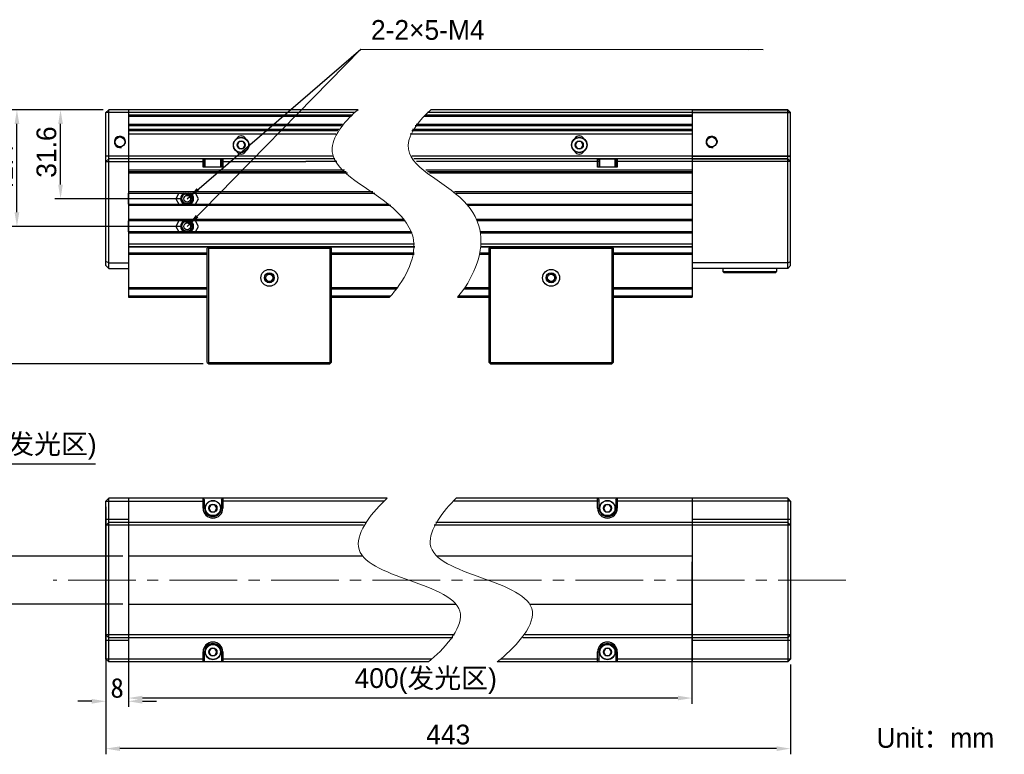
# Model space of a CAD drawing. Header units: millimetres. Extents: x 36 to 301, y 54 to 189.
# Tile 2 of 2: x 127 to 301, y 54 to 185. Entities that reach past the tile are written whole.
import ezdxf

# ---------------------------------------------------------------- set-up
doc = ezdxf.new("R2010")
doc.units = ezdxf.units.MM
doc.header["$PDSIZE"] = -5
doc.linetypes.add('点画线', pattern=[18, 12, -2, 2, -2])
for name, color, linetype, lineweight in [('中心线层', 1, '点画线', 18), ('标注', 3, 'Continuous', 25), ('粗实线', 7, 'Continuous', 30), ('细实线', 7, 'Continuous', 15)]:
    doc.layers.add(name, color=color, linetype=linetype, lineweight=lineweight)
doc.dimstyles.new('CST Standard', dxfattribs={"dimtxt": 3.5, "dimasz": 2.5, "dimexe": 1, "dimexo": 1, "dimgap": 0.6, "dimtad": 1, "dimtoh": 1, "dimdsep": 46, "dimtxsty": 'Standard', "dimcen": -2.5, "dimdle": 5, "dimadec": 1, "dimazin": 2, "dimtfac": 1, "dimtofl": 0, "dimtmove": 0, "dimatfit": 0, "dimfxl": 1, "dimtolj": 1, "dimarcsym": 0})

# ---------------------------------------------------------------- blocks, each defined once
blk = doc.blocks.new('*X1')
at = {"layer": 'Defpoints', "color": 0}
for p in [(119.39, 89.58), (145.99, 89.58), (145.99, 81.08)]:
    blk.add_point(p, dxfattribs=at)
at = {"layer": '标注', "color": 9, "linetype": 'Continuous', "lineweight": -2, "ltscale": 3}
for p, q in [((117.29, 92.08), (117.29, 105.93)), ((117.29, 105.93), (140.16, 105.93)), ((117.29, 78.58), (117.29, 76.08))]:
    blk.add_line(p, q, dxfattribs=at)
at = {"layer": '标注', "color": 0, "linetype": 'Continuous', "lineweight": -2, "ltscale": 3}
for p, q in [((144.99, 89.58), (116.29, 89.58)), ((144.99, 81.08), (116.29, 81.08))]:
    blk.add_line(p, q, dxfattribs=at)
at = {"layer": '标注', "color": 9}
for points in [[(116.88, 92.08), (117.71, 92.08), (117.29, 89.58)], [(117.71, 78.58), (116.88, 78.58), (117.29, 81.08)]]:
    blk.add_solid(points, dxfattribs=at)
at = {"layer": '标注', "color": 7, "insert": (129.03, 108.94), "char_height": 3.5, "attachment_point": 5}
blk.add_mtext('\\A1;{\\fFZLanTingHei-R-GBK|b0|i0|c134|p2;\\C0;17(发光区)}', dxfattribs=at)
blk = doc.blocks.new('*X2')
at = {"layer": 'Defpoints', "color": 0}
for p in [(145.99, 89.58), (245.99, 89.58), (145.99, 64.4)]:
    blk.add_point(p, dxfattribs=at)
at = {"layer": '标注', "color": 0, "linetype": 'Continuous', "lineweight": -2, "ltscale": 3}
for p, q in [((145.99, 88.58), (145.99, 63.4)), ((245.99, 88.58), (245.99, 63.4))]:
    blk.add_line(p, q, dxfattribs=at)
at = {"layer": '标注', "color": 9, "linetype": 'Continuous', "lineweight": -2, "ltscale": 3}
blk.add_line((243.49, 64.4), (148.49, 64.4), dxfattribs=at)
at = {"layer": '标注', "color": 9}
for points in [[(148.49, 64.82), (148.49, 63.99), (145.99, 64.4)], [(243.49, 63.99), (243.49, 64.82), (245.99, 64.4)]]:
    blk.add_solid(points, dxfattribs=at)
at = {"layer": '标注', "color": 7, "insert": (198.75, 67.41), "char_height": 3.5, "attachment_point": 5}
blk.add_mtext('\\A1;{\\fFZLanTingHei-R-GBK|b0|i0|c134|p2;\\C0;400(发光区)}', dxfattribs=at)
blk = doc.blocks.new('*X3')
at = {"layer": 'Defpoints', "color": 0}
for p in [(126.21, 168.73), (142.49, 168.73), (156.41, 148.06)]:
    blk.add_point(p, dxfattribs=at)
at = {"layer": '标注', "color": 0, "linetype": 'Continuous', "lineweight": -2, "ltscale": 3}
for p, q in [((141.49, 168.73), (125.21, 168.73)), ((155.41, 148.06), (125.21, 148.06))]:
    blk.add_line(p, q, dxfattribs=at)
at = {"layer": '标注', "color": 9, "linetype": 'Continuous', "lineweight": -2, "ltscale": 3}
blk.add_line((126.21, 150.56), (126.21, 166.23), dxfattribs=at)
at = {"layer": '标注', "color": 9}
for points in [[(126.63, 166.23), (125.79, 166.23), (126.21, 168.73)], [(125.79, 150.56), (126.63, 150.56), (126.21, 148.06)]]:
    blk.add_solid(points, dxfattribs=at)
at = {"layer": '标注', "color": 7, "insert": (123.75, 158.13), "char_height": 3.5, "attachment_point": 5, "rotation": 90}
blk.add_mtext('\\A1;\\A1;{\\fFZLanTingHei-R-GBK|b0|i0|c134|p2;\\C0;41.4}', dxfattribs=at)
blk = doc.blocks.new('*X4')
at = {"layer": 'Defpoints', "color": 0}
for p in [(142.49, 168.73), (119.24, 123.68), (160.24, 123.68)]:
    blk.add_point(p, dxfattribs=at)
at = {"layer": '标注', "color": 0, "linetype": 'Continuous', "lineweight": -2, "ltscale": 3}
for p, q in [((141.49, 168.73), (118.24, 168.73)), ((159.24, 123.68), (118.24, 123.68))]:
    blk.add_line(p, q, dxfattribs=at)
at = {"layer": '标注', "color": 9, "linetype": 'Continuous', "lineweight": -2, "ltscale": 3}
blk.add_line((119.24, 166.23), (119.24, 126.18), dxfattribs=at)
at = {"layer": '标注', "color": 9}
for points in [[(119.65, 166.23), (118.82, 166.23), (119.24, 168.73)], [(118.82, 126.18), (119.65, 126.18), (119.24, 123.68)]]:
    blk.add_solid(points, dxfattribs=at)
at = {"layer": '标注', "color": 7, "insert": (116.74, 148.52), "char_height": 3.5, "attachment_point": 5, "rotation": 90}
blk.add_mtext('\\A1;\\A1;{\\fFZLanTingHei-R-GBK|b0|i0|c134|p2;\\C0;90.1}', dxfattribs=at)
blk = doc.blocks.new('*X5')
at = {"layer": 'Defpoints', "color": 0}
for p in [(133.95, 168.73), (142.49, 168.73), (156.41, 152.96)]:
    blk.add_point(p, dxfattribs=at)
at = {"layer": '标注', "color": 0, "linetype": 'Continuous', "lineweight": -2, "ltscale": 3}
for p, q in [((141.49, 168.73), (132.95, 168.73)), ((155.41, 152.96), (132.95, 152.96))]:
    blk.add_line(p, q, dxfattribs=at)
at = {"layer": '标注', "color": 9, "linetype": 'Continuous', "lineweight": -2, "ltscale": 3}
blk.add_line((133.95, 155.46), (133.95, 166.23), dxfattribs=at)
at = {"layer": '标注', "color": 9}
for points in [[(134.36, 166.23), (133.53, 166.23), (133.95, 168.73)], [(133.53, 155.46), (134.36, 155.46), (133.95, 152.96)]]:
    blk.add_solid(points, dxfattribs=at)
at = {"layer": '标注', "color": 7, "insert": (131.46, 161.23), "char_height": 3.5, "attachment_point": 5, "rotation": 90}
blk.add_mtext('\\A1;\\A1;{\\fFZLanTingHei-R-GBK|b0|i0|c134|p2;\\C0;31.6}', dxfattribs=at)
blk = doc.blocks.new('*X6')
at = {"layer": '标注', "linetype": 'Continuous', "ltscale": 3}
blk.add_hatch(color=9, dxfattribs=at).paths.add_polyline_path([(156.41, 148.06), (157.94, 150.06), (158.39, 149.62)], flags=0)
at = {"layer": '标注', "color": 9, "linetype": 'Continuous', "ltscale": 3}
for p, q in [((156.41, 148.06), (187.25, 179.5)), ((187.25, 179.5), (258.64, 179.42))]:
    blk.add_line(p, q, dxfattribs=at)
at = {"layer": '标注', "color": 7, "ltscale": 3}
blk.add_line((258.64, 179.42), (258.64, 179.42), dxfattribs=at)
blk = doc.blocks.new('*X7')
at = {"layer": '标注', "linetype": 'Continuous', "ltscale": 3}
blk.add_hatch(color=9, dxfattribs=at).paths.add_polyline_path([(156.41, 152.96), (158.1, 154.82), (158.51, 154.35)], flags=0)
at = {"layer": '标注', "color": 9, "linetype": 'Continuous', "ltscale": 3}
for p, q in [((156.41, 152.96), (187.25, 179.5)), ((187.25, 179.5), (256.07, 179.42))]:
    blk.add_line(p, q, dxfattribs=at)
at = {"layer": '标注', "color": 7, "ltscale": 3}
blk.add_line((256.07, 179.42), (256.07, 179.42), dxfattribs=at)
blk = doc.blocks.new('*X8')
at = {"layer": 'Defpoints', "color": 0}
for p in [(141.99, 99.33), (263.49, 71.33), (141.99, 55.43)]:
    blk.add_point(p, dxfattribs=at)
at = {"layer": '标注', "color": 0, "linetype": 'Continuous', "lineweight": -2, "ltscale": 3}
for p, q in [((141.99, 98.33), (141.99, 54.43)), ((263.49, 70.33), (263.49, 54.43))]:
    blk.add_line(p, q, dxfattribs=at)
at = {"layer": '标注', "color": 9, "linetype": 'Continuous', "lineweight": -2, "ltscale": 3}
blk.add_line((260.99, 55.43), (144.49, 55.43), dxfattribs=at)
at = {"layer": '标注', "color": 9}
for points in [[(144.49, 55.84), (144.49, 55.01), (141.99, 55.43)], [(260.99, 55.01), (260.99, 55.84), (263.49, 55.43)]]:
    blk.add_solid(points, dxfattribs=at)
at = {"layer": '标注', "color": 7, "insert": (202.74, 57.91), "char_height": 3.5, "attachment_point": 5}
blk.add_mtext('\\A1;{\\fFZLanTingHei-R-GBK|b0|i0|c134|p2;\\C0;443}', dxfattribs=at)
blk = doc.blocks.new('*X12')
at = {"layer": 'Defpoints', "color": 0}
for p in [(141.99, 71.33), (145.99, 71.33), (141.99, 63.83)]:
    blk.add_point(p, dxfattribs=at)
at = {"layer": '标注', "color": 0, "linetype": 'Continuous', "lineweight": -2, "ltscale": 3}
for p, q in [((141.99, 70.33), (141.99, 62.83)), ((145.99, 70.33), (145.99, 62.83))]:
    blk.add_line(p, q, dxfattribs=at)
at = {"layer": '标注', "color": 9, "linetype": 'Continuous', "lineweight": -2, "ltscale": 3}
for p, q in [((139.49, 63.83), (136.99, 63.83)), ((148.49, 63.83), (150.99, 63.83))]:
    blk.add_line(p, q, dxfattribs=at)
at = {"layer": '标注', "color": 9}
for points in [[(139.49, 63.41), (139.49, 64.24), (141.99, 63.83)], [(148.49, 64.24), (148.49, 63.41), (145.99, 63.83)]]:
    blk.add_solid(points, dxfattribs=at)
at = {"layer": '标注', "color": 7, "insert": (143.99, 66.18), "char_height": 3.5, "attachment_point": 5}
blk.add_mtext('\\A1;8', dxfattribs=at)

msp = doc.modelspace()

# ---------------------------------------------------------------- linework, layer by layer
at = {"layer": '中心线层', "color": 0}
msp.add_line((273.2989, 85.3263), (132.6183, 85.3263), dxfattribs=at)
at = {"layer": '标注', "color": 0, "ltscale": 3}
for p, q in [((145.9923, 151.981), (145.9923, 153.931)), ((145.9923, 147.081), (145.9923, 149.031))]:
    msp.add_line(p, q, dxfattribs=at)
at = {"layer": '粗实线', "color": 0, "linetype": 'Continuous'}
for p, q in [((141.9923, 168.231), (142.4923, 168.731)), ((141.9923, 141.1048), (141.9923, 168.231)), ((186.1466, 168.231), (141.9923, 168.231)), ((142.4923, 140.6048), (142.4923, 168.731)), ((186.7517, 168.731), (142.4923, 168.731)), ((145.9923, 168.731), (145.9923, 135.481)), ((145.9923, 167.856), (185.7167, 167.856)), ((198.6536, 167.856), (245.9923, 167.856)), ((263.4923, 168.231), (199.0608, 168.231)), ((262.9923, 168.731), (199.6358, 168.731)), ((245.9923, 168.731), (245.9923, 135.481)), ((145.9923, 167.606), (185.4416, 167.606)), ((183.9865, 166.106), (145.9923, 166.106)), ((245.9923, 166.106), (197.0375, 166.106)), ((198.3938, 167.606), (245.9923, 167.606)), ((183.7778, 165.856), (145.9923, 165.856)), ((183.3008, 165.231), (145.9923, 165.231)), ((183.1287, 164.981), (145.9923, 164.981)), ((145.9923, 164.481), (182.8181, 164.481)), ((195.9923, 164.481), (245.9923, 164.481)), ((245.9923, 164.981), (196.2695, 164.981)), ((245.9923, 165.231), (196.42, 165.231)), ((245.9923, 165.856), (196.8472, 165.856)), ((165.6335, 163.1062), (165.2748, 162.4848)), ((165.2748, 162.4848), (165.6335, 161.8634)), ((166.351, 163.1062), (165.6335, 163.1062)), ((166.7098, 162.4848), (166.351, 163.1062)), ((166.351, 161.8634), (166.7098, 162.4848)), ((225.6335, 163.1062), (225.2748, 162.4848)), ((225.2748, 162.4848), (225.6335, 161.8634)), ((226.351, 163.1062), (225.6335, 163.1062)), ((226.7098, 162.4848), (226.351, 163.1062)), ((226.351, 161.8634), (226.7098, 162.4848)), ((165.6335, 161.8634), (166.351, 161.8634)), ((225.6335, 161.8634), (226.351, 161.8634)), ((182.3885, 160.531), (141.9923, 160.531)), ((141.9923, 159.531), (142.4923, 160.031)), ((141.9923, 159.531), (159.4923, 159.531)), ((159.6673, 160.031), (142.4923, 160.031)), ((159.2423, 158.531), (159.2423, 160.031)), ((159.4923, 159.781), (159.2423, 160.031)), ((159.4923, 158.531), (159.4923, 159.781)), ((159.4923, 159.781), (159.6173, 159.781)), ((159.6173, 159.981), (159.6673, 160.031)), ((159.6173, 158.531), (159.6173, 159.981)), ((162.3673, 159.981), (159.6173, 159.981)), ((162.3173, 160.031), (159.6673, 160.031)), ((177.3173, 160.031), (162.3173, 160.031)), ((162.3673, 159.981), (162.3173, 160.031)), ((162.3673, 158.531), (162.3673, 159.981)), ((162.3673, 159.781), (162.4923, 159.781)), ((162.4923, 159.781), (162.7423, 160.031)), ((162.4923, 159.781), (162.4923, 158.531)), ((162.4923, 159.531), (177.4923, 159.531)), ((162.7423, 160.031), (162.7423, 158.531)), ((182.6453, 160.031), (177.3173, 160.031)), ((182.9717, 159.531), (177.4923, 159.531)), ((263.4923, 160.531), (196.2569, 160.531)), ((214.6673, 160.031), (196.6333, 160.031)), ((214.4923, 159.531), (197.0799, 159.531)), ((229.4923, 159.531), (214.4923, 159.531)), ((229.6673, 160.031), (214.6673, 160.031)), ((229.4923, 159.781), (229.2423, 160.031)), ((229.2423, 158.531), (229.2423, 160.031)), ((229.4923, 159.781), (229.6173, 159.781)), ((229.4923, 158.531), (229.4923, 159.781)), ((229.6173, 159.981), (229.6673, 160.031)), ((232.3673, 159.981), (229.6173, 159.981)), ((229.6173, 158.531), (229.6173, 159.981)), ((232.3173, 160.031), (229.6673, 160.031)), ((232.3673, 159.981), (232.3173, 160.031)), ((262.9923, 160.031), (232.3173, 160.031)), ((232.3673, 158.531), (232.3673, 159.981)), ((232.3673, 159.781), (232.4923, 159.781)), ((232.4923, 159.781), (232.7423, 160.031)), ((232.4923, 159.781), (232.4923, 158.531)), ((263.4923, 159.531), (232.4923, 159.531)), ((232.7423, 160.031), (232.7423, 158.531)), ((184.3297, 158.031), (145.9923, 158.031)), ((145.9923, 157.781), (184.6044, 157.781)), ((145.9923, 157.531), (184.8909, 157.531)), ((162.7423, 158.531), (159.2423, 158.531)), ((245.9923, 158.031), (198.7648, 158.031)), ((199.0838, 157.781), (245.9923, 157.781)), ((199.4103, 157.531), (245.9923, 157.531)), ((232.7423, 158.531), (229.2423, 158.531)), ((189.3789, 154.181), (145.9923, 154.181)), ((145.9923, 153.931), (189.7249, 153.931)), ((245.9923, 154.181), (203.8599, 154.181)), ((204.1565, 153.931), (245.9923, 153.931)), ((145.9923, 151.981), (192.2449, 151.981)), ((192.5354, 151.731), (145.9923, 151.731)), ((206.12, 151.981), (245.9923, 151.981)), ((245.9923, 151.731), (206.3242, 151.731)), ((194.901, 149.281), (145.9923, 149.281)), ((195.0912, 149.031), (145.9923, 149.031)), ((245.9923, 149.281), (207.8328, 149.281)), ((245.9923, 149.031), (207.9409, 149.031)), ((196.234, 147.081), (145.9923, 147.081)), ((196.336, 146.831), (145.9923, 146.831)), ((245.9923, 147.081), (208.52, 147.081)), ((245.9923, 146.831), (208.5615, 146.831)), ((145.9923, 144.981), (196.7689, 144.981)), ((145.9923, 144.481), (196.7921, 144.481)), ((160.1584, 144.3472), (145.9923, 144.3472)), ((145.9923, 143.381), (159.9923, 143.381)), ((160.2423, 144.431), (159.9923, 144.181)), ((159.9923, 123.931), (159.9923, 144.181)), ((160.2423, 144.181), (160.1173, 144.306)), ((160.2423, 144.431), (181.7423, 144.431)), ((160.2423, 123.931), (160.2423, 144.181)), ((160.2423, 144.181), (181.7423, 144.181)), ((181.7423, 144.431), (181.9923, 144.181)), ((181.8673, 144.306), (181.7423, 144.181)), ((181.7423, 144.181), (181.7423, 123.931)), ((196.7921, 144.3472), (181.8262, 144.3472)), ((181.9923, 144.181), (181.9923, 123.931)), ((181.9923, 143.381), (196.7192, 143.381)), ((208.4573, 143.381), (209.9923, 143.381)), ((210.1584, 144.3472), (208.604, 144.3472)), ((208.6175, 144.481), (245.9923, 144.481)), ((208.653, 144.981), (245.9923, 144.981)), ((210.2423, 144.431), (209.9923, 144.181)), ((209.9923, 123.931), (209.9923, 144.181)), ((210.2423, 144.181), (210.1173, 144.306)), ((210.2423, 144.431), (231.7423, 144.431)), ((210.2423, 144.181), (231.7423, 144.181)), ((210.2423, 123.931), (210.2423, 144.181)), ((231.7423, 144.431), (231.9923, 144.181)), ((231.8673, 144.306), (231.7423, 144.181)), ((231.7423, 144.181), (231.7423, 123.931)), ((245.9923, 144.3472), (231.8262, 144.3472)), ((231.9923, 144.181), (231.9923, 123.931)), ((231.9923, 143.381), (245.9923, 143.381)), ((142.4923, 141.6048), (141.9923, 141.8119)), ((142.4923, 141.6048), (145.9923, 141.6048)), ((145.9923, 143.131), (159.9923, 143.131)), ((181.9923, 143.131), (196.6805, 143.131)), ((208.4058, 143.131), (209.9923, 143.131)), ((231.9923, 143.131), (245.9923, 143.131)), ((142.4923, 140.6048), (141.9923, 141.1048)), ((142.4923, 140.6048), (145.9923, 140.6048)), ((145.9923, 137.231), (159.9923, 137.231)), ((145.9923, 136.981), (159.9923, 136.981)), ((181.9923, 137.231), (193.8011, 137.231)), ((181.9923, 136.981), (193.6046, 136.981)), ((205.5545, 136.981), (209.9923, 136.981)), ((205.7275, 137.231), (209.9923, 137.231)), ((231.9923, 137.231), (245.9923, 137.231)), ((231.9923, 136.981), (245.9923, 136.981)), ((145.9923, 135.7223), (159.9923, 135.7223)), ((145.9923, 135.481), (159.9923, 135.481)), ((181.9923, 135.7223), (192.527, 135.7223)), ((181.9923, 135.481), (192.3034, 135.481)), ((204.4115, 135.481), (209.9923, 135.481)), ((204.6078, 135.7223), (209.9923, 135.7223)), ((231.9923, 135.7223), (245.9923, 135.7223)), ((231.9923, 135.481), (245.9923, 135.481)), ((159.9923, 123.931), (160.2423, 123.681)), ((160.2423, 123.931), (160.1173, 123.806)), ((160.2423, 123.931), (181.7423, 123.931)), ((160.2423, 123.681), (181.7423, 123.681)), ((181.9923, 123.931), (181.7423, 123.681)), ((181.8673, 123.806), (181.7423, 123.931)), ((209.9923, 123.931), (210.2423, 123.681)), ((210.2423, 123.931), (210.1173, 123.806)), ((210.2423, 123.931), (231.7423, 123.931)), ((210.2423, 123.681), (231.7423, 123.681)), ((231.8673, 123.806), (231.7423, 123.931)), ((231.9923, 123.931), (231.7423, 123.681)), ((141.9923, 99.3263), (142.4923, 99.8263)), ((142.4923, 70.8263), (142.4923, 99.8263)), ((191.8836, 99.8263), (142.4923, 99.8263)), ((145.9923, 99.8263), (145.9923, 70.8263)), ((159.2423, 98.0763), (159.2423, 99.8263)), ((159.4923, 99.5763), (159.2423, 99.8263)), ((162.4923, 99.5763), (162.7423, 99.8263)), ((162.7423, 99.8263), (162.7423, 98.0763)), ((262.9923, 99.8263), (204.1682, 99.8263)), ((229.4923, 99.5763), (229.2423, 99.8263)), ((229.2423, 98.0763), (229.2423, 99.8263)), ((232.4923, 99.5763), (232.7423, 99.8263)), ((232.7423, 99.8263), (232.7423, 98.0763)), ((245.9923, 99.8263), (245.9923, 70.8263)), ((263.4923, 99.3263), (262.9923, 99.8263)), ((262.9923, 99.8263), (262.9923, 70.8263)), ((141.9923, 71.3263), (141.9923, 99.3263)), ((141.9923, 99.3263), (159.4923, 99.3263)), ((159.2423, 98.0763), (159.4923, 98.0763)), ((159.4923, 98.0763), (159.4923, 99.5763)), ((160.6335, 98.6977), (160.2748, 98.0763)), ((160.2748, 98.0763), (160.6335, 97.455)), ((161.351, 98.6977), (160.6335, 98.6977)), ((161.7098, 98.0763), (161.351, 98.6977)), ((161.351, 97.455), (161.7098, 98.0763)), ((162.4923, 99.5763), (162.4923, 98.0763)), ((174.4923, 99.3263), (162.4923, 99.3263)), ((162.7423, 98.0763), (162.4923, 98.0763)), ((191.3365, 99.3263), (174.4923, 99.3263)), ((217.4923, 99.3263), (203.6448, 99.3263)), ((229.4923, 99.3263), (217.4923, 99.3263)), ((229.2423, 98.0763), (229.4923, 98.0763)), ((229.4923, 98.0763), (229.4923, 99.5763)), ((230.6335, 98.6977), (230.2748, 98.0763)), ((230.2748, 98.0763), (230.6335, 97.455)), ((231.351, 98.6977), (230.6335, 98.6977)), ((231.7098, 98.0763), (231.351, 98.6977)), ((231.351, 97.455), (231.7098, 98.0763)), ((232.4923, 99.5763), (232.4923, 98.0763)), ((263.4923, 99.3263), (232.4923, 99.3263)), ((232.7423, 98.0763), (232.4923, 98.0763)), ((263.4923, 99.3263), (263.4923, 71.3263)), ((160.6335, 97.455), (161.351, 97.455)), ((230.6335, 97.455), (231.351, 97.455)), ((145.9923, 96.0512), (141.9923, 96.0512)), ((141.9923, 95.0512), (142.4923, 95.5512)), ((187.7309, 95.0512), (141.9923, 95.0512)), ((188.0479, 95.5512), (142.4923, 95.5512)), ((263.4923, 95.0512), (200.2477, 95.0512)), ((262.9923, 95.5512), (200.5359, 95.5512)), ((263.4923, 96.0512), (245.9923, 96.0512)), ((263.4923, 95.0512), (262.9923, 95.5512)), ((187.597, 89.5763), (145.9923, 89.5763)), ((245.9923, 89.5763), (200.8248, 89.5763)), ((145.9923, 81.0763), (204.0394, 81.0763)), ((217.1755, 81.0763), (245.9923, 81.0763)), ((141.9923, 75.6015), (142.4923, 75.1015)), ((203.8792, 75.6015), (141.9923, 75.6015)), ((263.4923, 75.6015), (216.3409, 75.6015)), ((263.4923, 75.6015), (262.9923, 75.1015)), ((145.9923, 74.6015), (141.9923, 74.6015)), ((203.5285, 75.1015), (142.4923, 75.1015)), ((262.9923, 75.1015), (215.9588, 75.1015)), ((263.4923, 74.6015), (245.9923, 74.6015)), ((159.2423, 70.8263), (159.2423, 72.5763)), ((159.2423, 72.5763), (159.4923, 72.5763)), ((159.4923, 71.0763), (159.4923, 72.5763)), ((160.6335, 73.1977), (160.2748, 72.5763)), ((160.2748, 72.5763), (160.6335, 71.955)), ((161.351, 73.1977), (160.6335, 73.1977)), ((160.6335, 71.955), (161.351, 71.955)), ((161.7098, 72.5763), (161.351, 73.1977)), ((161.351, 71.955), (161.7098, 72.5763)), ((162.4923, 72.5763), (162.4923, 71.0763)), ((162.7423, 72.5763), (162.4923, 72.5763)), ((162.7423, 72.5763), (162.7423, 70.8263)), ((229.2423, 72.5763), (229.4923, 72.5763)), ((229.2423, 70.8263), (229.2423, 72.5763)), ((229.4923, 71.0763), (229.4923, 72.5763)), ((230.6335, 73.1977), (230.2748, 72.5763)), ((230.2748, 72.5763), (230.6335, 71.955)), ((231.351, 73.1977), (230.6335, 73.1977)), ((230.6335, 71.955), (231.351, 71.955)), ((231.7098, 72.5763), (231.351, 73.1977)), ((231.351, 71.955), (231.7098, 72.5763)), ((232.7423, 72.5763), (232.4923, 72.5763)), ((232.4923, 72.5763), (232.4923, 71.0763)), ((232.7423, 72.5763), (232.7423, 70.8263)), ((159.4923, 71.3263), (141.9923, 71.3263)), ((141.9923, 71.3263), (142.4923, 70.8263)), ((199.226, 70.8263), (142.4923, 70.8263)), ((159.2423, 70.8263), (159.4923, 71.0763)), ((174.4923, 71.3263), (162.4923, 71.3263)), ((162.7423, 70.8263), (162.4923, 71.0763)), ((194.2423, 71.3263), (174.4923, 71.3263)), ((199.8418, 71.3263), (194.2423, 71.3263)), ((262.9923, 70.8263), (211.4251, 70.8263)), ((214.4923, 71.3263), (212.0684, 71.3263)), ((229.4923, 71.3263), (214.4923, 71.3263)), ((229.2423, 70.8263), (229.4923, 71.0763)), ((263.4923, 71.3263), (232.4923, 71.3263)), ((232.7423, 70.8263), (232.4923, 71.0763)), ((263.4923, 71.3263), (262.9923, 70.8263))]:
    msp.add_line(p, q, dxfattribs=at)
at = {"layer": '粗实线', "color": 0}
for p, q in [((245.9923, 168.731), (262.9923, 168.731)), ((245.9923, 168.231), (263.4923, 168.231)), ((262.9923, 140.6048), (262.9923, 168.731)), ((263.4923, 168.231), (262.9923, 168.731)), ((263.4923, 141.1048), (263.4923, 168.231)), ((245.9923, 160.531), (263.4923, 160.531)), ((245.9923, 160.031), (262.9923, 160.031)), ((263.4923, 159.531), (245.9923, 159.5311)), ((263.4923, 159.531), (262.9923, 160.031)), ((154.9549, 153.931), (154.392, 152.956)), ((156.856, 153.8507), (156.8584, 153.8496)), ((158.4334, 152.956), (157.8705, 153.931)), ((154.392, 152.956), (154.9549, 151.981)), ((157.8705, 151.981), (158.4334, 152.956)), ((154.9549, 149.031), (154.392, 148.056)), ((156.856, 148.9507), (156.8584, 148.9496)), ((158.4334, 148.056), (157.8705, 149.031)), ((154.392, 148.056), (154.9549, 147.081)), ((157.8705, 147.081), (158.4334, 148.056)), ((262.9923, 141.6048), (245.9923, 141.6048)), ((262.9923, 141.6048), (263.4923, 141.8119)), ((262.9923, 140.6048), (245.9923, 140.6048)), ((251.4923, 140.6048), (251.4923, 140.0298)), ((251.6423, 139.8798), (251.4923, 140.0298)), ((251.4923, 140.0298), (260.9923, 140.0298)), ((251.6423, 139.8798), (260.8422, 139.8798)), ((260.8423, 139.8798), (260.9923, 140.0298)), ((260.9923, 140.6048), (260.9923, 140.0298)), ((262.9923, 140.6048), (263.4923, 141.1048))]:
    msp.add_line(p, q, dxfattribs=at)
for centre, radius in [((144.4923, 163.031), 0.875), ((249.4923, 163.031), 0.875), ((156.4127, 152.956), 0.6), ((156.4127, 148.056), 0.6)]:
    msp.add_circle(centre, radius, dxfattribs=at)
at = {"layer": '粗实线', "color": 0, "linetype": 'Continuous'}
for centre, radius in [((165.9923, 162.4848), 1.375), ((165.9923, 162.4848), 1.325), ((165.9923, 162.4848), 0.7175), ((225.9923, 162.4848), 1.375), ((225.9923, 162.4848), 1.325), ((225.9923, 162.4848), 0.7175), ((170.9923, 138.931), 1.5), ((170.9923, 138.931), 0.875), ((220.9923, 138.931), 1.5), ((220.9923, 138.931), 0.875), ((170.9923, 138.931), 0.625), ((220.9923, 138.931), 0.625), ((160.9923, 98.0763), 1.375), ((160.9923, 98.0763), 1.325), ((160.9923, 98.0763), 0.7175), ((230.9923, 98.0763), 1.375), ((230.9923, 98.0763), 1.325), ((230.9923, 98.0763), 0.7175), ((160.9923, 72.5763), 1.375), ((160.9923, 72.5763), 1.325), ((230.9923, 72.5763), 1.375), ((230.9923, 72.5763), 1.325), ((160.9923, 72.5763), 0.7175), ((230.9923, 72.5763), 0.7175)]:
    msp.add_circle(centre, radius, dxfattribs=at)
at = {"layer": '粗实线', "color": 0}
for centre, radius, start, end in [((144.4923, 163.031), 1, 345, 285), ((249.4923, 163.031), 1, 345, 285), ((156.4127, 152.956), 1.15, 122.023983, 237.976017), ((156.4127, 152.956), 1, 102.838567, 257.161433), ((156.4127, 152.956), 0.7873, 49.620725, 108.545457), ((156.4127, 152.956), 1, 282.838566, 77.161434), ((156.4448, 152.9412), 0.9981, 65.27709, 65.522589), ((156.4455, 152.9426), 0.9966, 63.094722, 65.277616), ((156.4127, 152.956), 1.15, 302.023866, 57.976134), ((156.4119, 152.9552), 0.7884, 46.190852, 49.615885), ((156.4127, 148.056), 1.15, 122.023982, 237.976018), ((156.4127, 148.056), 1, 102.83857, 257.161426), ((156.4127, 148.056), 0.7873, 49.620725, 108.545457), ((156.4127, 148.056), 1, 282.838569, 77.161433), ((156.4448, 148.0412), 0.9981, 65.27709, 65.522589), ((156.4455, 148.0426), 0.9966, 63.094722, 65.277616), ((156.4119, 148.0552), 0.7884, 46.190852, 49.615885), ((156.4127, 148.056), 1.15, 302.023866, 57.976134)]:
    msp.add_arc(centre, radius, start, end, dxfattribs=at)
at = {"layer": '粗实线', "color": 0, "linetype": 'Continuous'}
for centre, radius, start, end in [((165.9923, 163.231), 0.875, 26.571938, 153.428062), ((225.9923, 163.231), 0.875, 26.571938, 153.428062), ((165.9923, 161.731), 0.875, 205.655746, 334.344254), ((225.9923, 161.731), 0.875, 205.655746, 334.344254), ((160.9923, 98.0763), 1.75, 180, 0), ((160.9923, 98.0763), 1.5, 180, 0), ((230.9923, 98.0763), 1.75, 180, 360), ((230.9923, 98.0763), 1.5, 180, 360), ((160.9923, 72.5763), 1.75, 0, 180), ((160.9923, 72.5763), 1.5, 0, 180), ((230.9923, 72.5763), 1.75, 0, 180), ((230.9923, 72.5763), 1.5, 0, 180)]:
    msp.add_arc(centre, radius, start, end, dxfattribs=at)
at = {"layer": '粗实线', "color": 0}
for points, knots in [([(155.486, 152.956), (155.4829, 153.0373), (155.4983, 153.2013), (155.5841, 153.4323), (155.7262, 153.6339), (155.9147, 153.7927), (156.1203, 153.891), (156.262, 153.9231), (156.3246, 153.931)], [0, 0, 0, 0, 424.99099052, 849.98432093, 1274.99960678, 1700.0470265, 2125.11493875, 2454.08731703, 2454.08731703, 2454.08731703, 2454.08731703]), ([(157.3736, 153.2329), (157.3493, 153.2886), (157.2903, 153.3958), (157.1733, 153.5368), (157.0313, 153.6528), (156.8693, 153.7384), (156.6933, 153.7893), (156.5106, 153.8022), (156.3296, 153.7754), (156.2157, 153.7309), (156.1623, 153.7024)], [0, 0, 0, 0, 402.67533456, 805.13869851, 1207.39619944, 1609.40845851, 2011.14833748, 2412.5911436, 2813.65409348, 3214.36446808, 3214.36446808, 3214.36446808, 3214.36446808]), ([(156.5717, 153.931), (156.5889, 153.9289), (156.6867, 153.9139), (156.7819, 153.8842), (156.856, 153.8507)], [0, 0, 0, 0, 169.815634, 969.1826114, 969.1826114, 969.1826114, 969.1826114]), ([(157.2285, 152.956), (157.2309, 152.8991), (157.2239, 152.7844), (157.1779, 152.6186), (157.099, 152.4656), (156.9907, 152.3319), (156.8577, 152.2228), (156.7056, 152.1424), (156.5405, 152.0938), (156.3692, 152.0785), (156.1981, 152.097), (156.0339, 152.1482), (155.8826, 152.23), (155.7058, 152.375), (155.5416, 152.6153), (155.4903, 152.8426), (155.486, 152.956)], [0, 0, 0, 0, 339.48545597, 678.97854665, 1018.49991476, 1358.00803283, 1697.52517493, 2037.05481164, 2376.59702544, 2716.14887435, 3055.71001321, 3395.29603219, 3734.89816234, 4074.49684254, 4750.68995131, 5427.00899817, 5427.00899817, 5427.00899817, 5427.00899817]), ([(156.1623, 153.7024), (156.1602, 153.7013), (156.1572, 153.6997), (156.1532, 153.6973), (156.1503, 153.6954), (156.1474, 153.6934), (156.1452, 153.6915), (156.1429, 153.6892), (156.1444, 153.6875), (156.1466, 153.6875), (156.1493, 153.6875), (156.1528, 153.688), (156.1562, 153.6886), (156.1608, 153.6894), (156.1665, 153.6907), (156.1757, 153.6928), (156.1872, 153.6955), (156.2056, 153.6999), (156.2286, 153.7051), (156.2564, 153.7107), (156.2844, 153.7155), (156.3125, 153.7195), (156.3313, 153.7216), (156.3407, 153.7225)], [0, 0, 0, 0, 251.08029865, 376.05544884, 500.33781147, 623.5706245, 743.54899609, 848.74129423, 894.10466645, 952.6102705, 1073.75390808, 1198.36719061, 1324.04283723, 1450.25205115, 1703.53162733, 1957.43173574, 2466.12262428, 2975.40691338, 3994.74066445, 5014.5270642, 6034.5047939, 7054.56753044, 8074.66347806, 8074.66347806, 8074.66347806, 8074.66347806]), ([(156.3407, 153.7225), (156.3959, 153.7276), (156.5077, 153.7274), (156.6716, 153.6929), (156.825, 153.6256), (156.916, 153.5607), (156.9577, 153.5242)], [0, 0, 0, 0, 429.20233583, 858.29146789, 1287.3116454, 1716.26944407, 1716.26944407, 1716.26944407, 1716.26944407]), ([(156.9577, 153.5242), (157.0382, 153.4536), (157.1714, 153.2774), (157.2238, 153.063), (157.2285, 152.956)], [0, 0, 0, 0, 483.90674862, 967.93585731, 967.93585731, 967.93585731, 967.93585731]), ([(155.486, 148.056), (155.4829, 148.1373), (155.4983, 148.3013), (155.5841, 148.5323), (155.7262, 148.7339), (155.9147, 148.8927), (156.1203, 148.991), (156.262, 149.0231), (156.3246, 149.031)], [0, 0, 0, 0, 418.53565999, 837.07362433, 1255.63321062, 1674.22444269, 2092.83585602, 2416.81023995, 2416.81023995, 2416.81023995, 2416.81023995]), ([(156.1623, 148.8024), (156.1602, 148.8013), (156.1572, 148.7997), (156.1532, 148.7973), (156.1503, 148.7954), (156.1474, 148.7934), (156.1452, 148.7915), (156.1429, 148.7892), (156.1444, 148.7875), (156.1466, 148.7875), (156.1493, 148.7875), (156.1528, 148.788), (156.1562, 148.7886), (156.1608, 148.7894), (156.1665, 148.7907), (156.1757, 148.7928), (156.1872, 148.7955), (156.2056, 148.7999), (156.2286, 148.8051), (156.2564, 148.8107), (156.2844, 148.8155), (156.3125, 148.8195), (156.3313, 148.8216), (156.3407, 148.8225)], [0, 0, 0, 0, 247.36594897, 370.49228262, 492.93607744, 614.34584915, 732.54932391, 836.18546261, 880.87775299, 938.51785595, 1057.86935837, 1180.63917764, 1304.45564495, 1428.79778624, 1678.33047778, 1928.47452173, 2429.64010522, 2931.39031082, 3935.64457532, 4940.34479225, 5945.2335087, 6950.20597444, 7955.21115996, 7955.21115996, 7955.21115996, 7955.21115996]), ([(157.3736, 148.3329), (157.3493, 148.3886), (157.2903, 148.4958), (157.1733, 148.6368), (157.0313, 148.7528), (156.8693, 148.8384), (156.6933, 148.8893), (156.5106, 148.9022), (156.3296, 148.8754), (156.2157, 148.8309), (156.1623, 148.8024)], [0, 0, 0, 0, 396.64922767, 793.0896569, 1189.3273039, 1585.32337911, 1981.05115044, 2376.48629467, 2771.54726728, 3166.26094096, 3166.26094096, 3166.26094096, 3166.26094096]), ([(156.3407, 148.8225), (156.3959, 148.8276), (156.5077, 148.8274), (156.6716, 148.7929), (156.825, 148.7256), (156.916, 148.6607), (156.9577, 148.6242)], [0, 0, 0, 0, 422.75917027, 845.40683619, 1267.9865827, 1690.50488679, 1690.50488679, 1690.50488679, 1690.50488679]), ([(156.5717, 149.0311), (156.5889, 149.0289), (156.6867, 149.0139), (156.7819, 148.9842), (156.856, 148.9507)], [0, 0, 0, 0, 167.29213711, 954.63672918, 954.63672918, 954.63672918, 954.63672918]), ([(156.9577, 148.6242), (157.0382, 148.5536), (157.1714, 148.3774), (157.2238, 148.163), (157.2285, 148.056)], [0, 0, 0, 0, 476.71019616, 953.54093268, 953.54093268, 953.54093268, 953.54093268]), ([(157.2285, 148.056), (157.2309, 147.9991), (157.2239, 147.8844), (157.1779, 147.7186), (157.099, 147.5656), (156.9907, 147.4319), (156.8577, 147.3228), (156.7056, 147.2424), (156.5405, 147.1938), (156.3692, 147.1785), (156.1981, 147.197), (156.0339, 147.2482), (155.8826, 147.33), (155.7058, 147.475), (155.5416, 147.7153), (155.4903, 147.9426), (155.486, 148.056)], [0, 0, 0, 0, 334.42303131, 668.85358348, 1003.31199141, 1337.75734688, 1672.21159182, 2006.67814503, 2341.1570878, 2675.64552199, 3010.14310761, 3344.66520233, 3679.20316797, 4013.7377351, 4679.8474173, 5346.08115958, 5346.08115958, 5346.08115958, 5346.08115958])]:
    msp.add_open_spline(points, degree=3, knots=knots, dxfattribs=at)
at = {"layer": '细实线', "color": 0, "linetype": 'Continuous'}
for centre in [(170.9923, 138.931), (220.9923, 138.931)]:
    msp.add_arc(centre, 0.75, 165, 105, dxfattribs=at)
at = {"layer": '细实线', "color": 0, "ltscale": 3}
for points, knots in [([(186.7517, 168.731), (184.627, 167.0274), (178.3744, 159.5793), (191.1639, 153.9103), (198.7476, 145.1239), (194.8141, 138.157), (192.3034, 135.481)], [0, 0, 0, 0, 446.58400745, 1211.69829936, 1642.83934623, 2244.55682608, 2244.55682608, 2244.55682608, 2244.55682608]), ([(199.6358, 168.731), (197.7406, 167.1338), (191.9688, 159.7424), (204.9233, 155.114), (210.0953, 145.2336), (206.9598, 138.5734), (204.4115, 135.481)], [0, 0, 0, 0, 398.63621031, 1149.32505301, 1495.78054619, 2140.27415889, 2140.27415889, 2140.27415889, 2140.27415889]), ([(191.8836, 99.8263), (189.4035, 97.6153), (183.1963, 89.7912), (195.838, 85.3179), (208.6959, 80.6006), (201.8941, 72.9401), (199.226, 70.8263)], [0, 0, 0, 0, 603.4316383, 1264.38462154, 1916.56322619, 2534.77394694, 2534.77394694, 2534.77394694, 2534.77394694]), ([(204.1682, 99.8263), (201.8908, 97.7042), (196.1684, 90.0893), (208.6445, 85.8276), (221.6839, 80.8767), (214.3206, 73.022), (211.4251, 70.8263)], [0, 0, 0, 0, 553.67224594, 1199.27339361, 1839.76795862, 2486.11568749, 2486.11568749, 2486.11568749, 2486.11568749])]:
    msp.add_open_spline(points, degree=3, knots=knots, dxfattribs=at)

# ---------------------------------------------------------------- block references
at = {"layer": '标注', "color": 0, "ltscale": 3}
for name in ['*X6', '*X7']:
    msp.add_blockref(name, (0, 0), dxfattribs=at)

# ---------------------------------------------------------------- texts
at = {"layer": '标注', "color": 0, "ltscale": 3, "insert": (189.0293, 184.6452), "char_height": 3.5, "width": 115.974084, "attachment_point": 1}
msp.add_mtext('{\\fFZLanTingHei-R-GBK|b0|i0|c134|p2;2-2×5-M4}', dxfattribs=at)
at = {"layer": '标注', "ltscale": 3, "insert": (278.7259, 59.0833), "char_height": 3.5, "width": 55.615857, "attachment_point": 1}
msp.add_mtext('{\\fFZLanTingHei-R-GBK|b0|i0|c134|p2;\\C0;Unit：mm}', dxfattribs=at)

# ---------------------------------------------------------------- dimensions: what is measured, and where the dimension line sits
at = {"layer": '标注', "color": 0, "ltscale": 3}
for base, p1, p2, angle, text, override, picture, middle in [((119.236, 123.681), (142.4923, 168.731), (160.2423, 123.681), 270, '\\A1;{\\fFZLanTingHei-R-GBK|b0|i0|c134|p2;\\C0;<>}', {"dimdec": 1, "dimlfac": 2, "dimtxsty": 'Standard', "dimsah": 1, "dimclrd": 9, "dimclrt": 7, "dimtzin": 8}, '*X4', (119.236, 148.5224)), ((126.20863363, 168.7310494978), (156.4127140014, 148.0560494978), (142.4922898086, 168.7310494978), 90, '\\A1;{\\fFZLanTingHei-R-GBK|b0|i0|c134|p2;\\C0;<>}', {"dimdec": 1, "dimlfac": 2, "dimtxsty": 'Standard', "dimsah": 1, "dimclrd": 9, "dimclrt": 7, "dimtzin": 8}, '*X3', (126.20863363, 158.1316970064)), ((133.9474476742, 168.7310494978), (156.4127140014, 152.9560494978), (142.4922898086, 168.7310494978), 90, '\\A1;{\\fFZLanTingHei-R-GBK|b0|i0|c134|p2;\\C0;<>}', {"dimdec": 1, "dimlfac": 2, "dimtxsty": 'Standard', "dimsah": 1, "dimclrd": 9, "dimclrt": 7, "dimtzin": 8}, '*X5', (133.9474476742, 161.2310494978)), ((117.2948, 89.5763), (145.9923, 81.0763), (145.9923, 89.5763), 90, '{\\fFZLanTingHei-R-GBK|b0|i0|c134|p2;\\C0;17(发光区)}', {"dimlfac": 2, "dimtxsty": 'Standard', "dimsah": 1, "dimclrd": 9, "dimclrt": 7, "dimtzin": 0}, '*X1', (129.027, 105.927))]:
    dim = msp.add_linear_dim(base=base, p1=p1, p2=p2, angle=angle, text=text, dimstyle='CST Standard', override=override, dxfattribs=at)
    dim.commit()
    dim.dimension.update_dxf_attribs({"geometry": picture, "text_midpoint": middle, "dimtype": 160})
dim = msp.add_linear_dim(base=(141.9923, 55.4256), p1=(263.4923, 71.3263), p2=(141.9923, 99.3263), text='{\\fFZLanTingHei-R-GBK|b0|i0|c134|p2;\\C0;443}', dimstyle='CST Standard', override={"dimlfac": 2, "dimtxsty": 'Standard', "dimsah": 1, "dimclrd": 9, "dimclrt": 7}, dxfattribs=at)
dim.commit()
dim.dimension.update_dxf_attribs({"geometry": '*X8', "text_midpoint": (202.7423, 57.913)})
dim = msp.add_linear_dim(base=(145.9923, 64.4021), p1=(245.9923, 89.5763), p2=(145.9923, 89.5763), text='{\\fFZLanTingHei-R-GBK|b0|i0|c134|p2;\\C0;400(发光区)}', dimstyle='CST Standard', override={"dimlfac": 2, "dimtxsty": 'Standard', "dimsah": 1, "dimclrd": 9, "dimclrt": 7, "dimtzin": 0}, dxfattribs=at)
dim.commit()
dim.dimension.update_dxf_attribs({"geometry": '*X2', "text_midpoint": (198.7513, 64.4021), "dimtype": 160})
dim = msp.add_linear_dim(base=(141.9923, 63.8253), p1=(145.9923, 71.3263), p2=(141.9923, 71.3263), dimstyle='CST Standard', override={"dimlfac": 2, "dimsah": 1, "dimclrd": 9, "dimclrt": 7, "dimtzin": 8}, dxfattribs=at)
dim.commit()
dim.dimension.update_dxf_attribs({"geometry": '*X12', "text_midpoint": (143.9923, 63.8253), "dimtype": 160})

doc.saveas('drawing.dxf')
